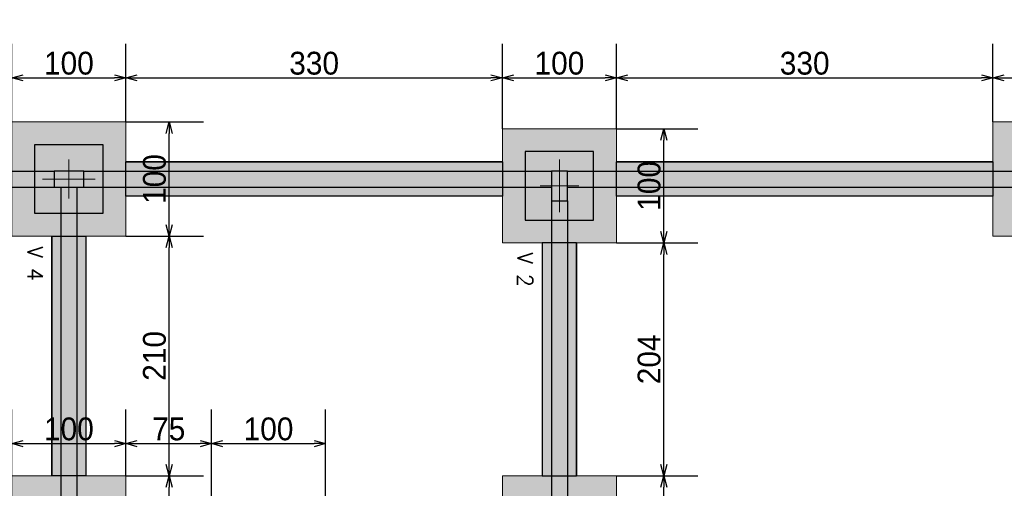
# Model space of a CAD drawing. Header units: millimetres. Extents: x -24 to 384, y -54 to 92.
# Tile 23 of 75: x 93.88 to 102.51, y 80.53 to 84.64. Entities that reach past the tile are written whole.
import ezdxf
from ezdxf.enums import TextEntityAlignment as Align

# ---------------------------------------------------------------- set-up
doc = ezdxf.new("R2010")
doc.units = ezdxf.units.MM
doc.layers.add('BL_CONTORNO', color=6, linetype='Continuous', lineweight=9)
doc.layers.add('PILAR_EIXOS', color=1, linetype='Continuous', lineweight=0)
doc.styles.add('CYPETXT', font='romans', dxfattribs={"height": 0.2})
doc.styles.add('GULIM', font='Gulim.ttf')
doc.dimstyles.new('GULIM-100', dxfattribs={"dimtxt": 0.2, "dimasz": 0.1, "dimexe": 0.3, "dimexo": 0, "dimgap": 0.025, "dimtad": 1, "dimdec": 1, "dimlfac": 100, "dimzin": 12, "dimdsep": 46, "dimtxsty": 'GULIM', "dimblk": 'OPEN30', "dimcen": 0, "dimclrd": 152, "dimclre": 152, "dimclrt": 152, "dimaunit": 1, "dimadec": 0, "dimazin": 0, "dimtfac": 1.875, "dimtdec": 1, "dimtmove": 2, "dimatfit": 3, "dimldrblk": 'OPEN30', "dimfxl": 0, "dimtolj": 1, "dimtzin": 12, "dimlwd": -1, "dimarcsym": 0})

# ---------------------------------------------------------------- blocks, each defined once
blk = doc.blocks.new('EIXOS_DO_PILAR')
at = {"layer": 'PILAR_EIXOS'}
for p, q in [((0, -0.5), (0, 0.5)), ((-0.5, 0), (0.5, 0))]:
    blk.add_line(p, q, dxfattribs=at)
blk = doc.blocks.new('_Open30')
at = {"color": 0, "linetype": 'ByBlock', "lineweight": -2}
for p, q in [((-1, 0.268), (0, 0)), ((0, 0), (-1, -0.268)), ((0, 0), (-1, 0))]:
    blk.add_line(p, q, dxfattribs=at)
blk = doc.blocks.new('*D166')
at = {"color": 152, "lineweight": -2, "transparency": 16777216}
for p, q in [((93.8122, 83.7416), (93.8122, 84.4277)), ((94.8122, 83.7416), (94.8122, 84.4277))]:
    blk.add_line(p, q, dxfattribs=at)
at = {"color": 152, "transparency": 16777216}
blk.add_line((93.9122, 84.1277), (94.7122, 84.1277), dxfattribs=at)
at = {"layer": 'Defpoints', "color": 0, "transparency": 16777216}
for p in [(94.8122, 84.1277), (93.8122, 83.7416), (94.8122, 83.7416)]:
    blk.add_point(p, dxfattribs=at)
at = {"color": 152, "transparency": 16777216, "xscale": 0.1, "yscale": 0.1, "zscale": 0.1, "rotation": 180}
blk.add_blockref('_Open30', (93.8122, 84.1277), dxfattribs=at)
at = {"color": 152, "transparency": 16777216, "xscale": 0.1, "yscale": 0.1, "zscale": 0.1}
blk.add_blockref('_Open30', (94.8122, 84.1277), dxfattribs=at)
at = {"color": 152, "transparency": 16777216, "insert": (94.3122, 84.2555), "char_height": 0.2, "attachment_point": 5, "style": 'GULIM'}
blk.add_mtext('\\A1;100', dxfattribs=at)
blk = doc.blocks.new('*D167')
at = {"color": 152, "lineweight": -2, "transparency": 16777216}
for p, q in [((94.8122, 83.7416), (94.8122, 84.4277)), ((98.1122, 83.6816), (98.1122, 84.4277))]:
    blk.add_line(p, q, dxfattribs=at)
at = {"color": 152, "transparency": 16777216}
blk.add_line((94.9122, 84.1277), (98.0122, 84.1277), dxfattribs=at)
at = {"layer": 'Defpoints', "color": 0, "transparency": 16777216}
for p in [(98.1122, 84.1277), (94.8122, 83.7416), (98.1122, 83.6816)]:
    blk.add_point(p, dxfattribs=at)
at = {"color": 152, "transparency": 16777216, "xscale": 0.1, "yscale": 0.1, "zscale": 0.1, "rotation": 180}
blk.add_blockref('_Open30', (94.8122, 84.1277), dxfattribs=at)
at = {"color": 152, "transparency": 16777216, "xscale": 0.1, "yscale": 0.1, "zscale": 0.1}
blk.add_blockref('_Open30', (98.1122, 84.1277), dxfattribs=at)
at = {"color": 152, "transparency": 16777216, "insert": (96.4622, 84.2553), "char_height": 0.2, "attachment_point": 5, "style": 'GULIM'}
blk.add_mtext('\\A1;330', dxfattribs=at)
blk = doc.blocks.new('*D168')
at = {"color": 152, "lineweight": -2, "transparency": 16777216}
for p, q in [((98.1122, 83.6816), (98.1122, 84.4277)), ((99.1122, 83.6816), (99.1122, 84.4277))]:
    blk.add_line(p, q, dxfattribs=at)
at = {"color": 152, "transparency": 16777216}
blk.add_line((98.2122, 84.1277), (99.0122, 84.1277), dxfattribs=at)
at = {"layer": 'Defpoints', "color": 0, "transparency": 16777216}
for p in [(99.1122, 84.1277), (98.1122, 83.6816), (99.1122, 83.6816)]:
    blk.add_point(p, dxfattribs=at)
at = {"color": 152, "transparency": 16777216, "xscale": 0.1, "yscale": 0.1, "zscale": 0.1, "rotation": 180}
blk.add_blockref('_Open30', (98.1122, 84.1277), dxfattribs=at)
at = {"color": 152, "transparency": 16777216, "xscale": 0.1, "yscale": 0.1, "zscale": 0.1}
blk.add_blockref('_Open30', (99.1122, 84.1277), dxfattribs=at)
at = {"color": 152, "transparency": 16777216, "insert": (98.6122, 84.2555), "char_height": 0.2, "attachment_point": 5, "style": 'GULIM'}
blk.add_mtext('\\A1;100', dxfattribs=at)
blk = doc.blocks.new('*D169')
at = {"color": 152, "lineweight": -2, "transparency": 16777216}
for p, q in [((99.1122, 83.6816), (99.1122, 84.4277)), ((102.4122, 83.7416), (102.4122, 84.4277))]:
    blk.add_line(p, q, dxfattribs=at)
at = {"color": 152, "transparency": 16777216}
blk.add_line((99.2122, 84.1277), (102.3122, 84.1277), dxfattribs=at)
at = {"layer": 'Defpoints', "color": 0, "transparency": 16777216}
for p in [(102.4122, 84.1277), (102.4122, 83.7416), (99.1122, 83.6816)]:
    blk.add_point(p, dxfattribs=at)
at = {"color": 152, "transparency": 16777216, "xscale": 0.1, "yscale": 0.1, "zscale": 0.1, "rotation": 180}
blk.add_blockref('_Open30', (99.1122, 84.1277), dxfattribs=at)
at = {"color": 152, "transparency": 16777216, "xscale": 0.1, "yscale": 0.1, "zscale": 0.1}
blk.add_blockref('_Open30', (102.4122, 84.1277), dxfattribs=at)
at = {"color": 152, "transparency": 16777216, "insert": (100.7622, 84.2553), "char_height": 0.2, "attachment_point": 5, "style": 'GULIM'}
blk.add_mtext('\\A1;330', dxfattribs=at)
blk = doc.blocks.new('*D170')
at = {"color": 152, "lineweight": -2, "transparency": 16777216}
for p, q in [((102.4122, 83.7416), (102.4122, 84.4277)), ((103.4122, 83.7416), (103.4122, 84.4277))]:
    blk.add_line(p, q, dxfattribs=at)
at = {"color": 152, "transparency": 16777216}
blk.add_line((102.5122, 84.1277), (103.3122, 84.1277), dxfattribs=at)
at = {"layer": 'Defpoints', "color": 0, "transparency": 16777216}
for p in [(103.4122, 84.1277), (102.4122, 83.7416), (103.4122, 83.7416)]:
    blk.add_point(p, dxfattribs=at)
at = {"color": 152, "transparency": 16777216, "xscale": 0.1, "yscale": 0.1, "zscale": 0.1, "rotation": 180}
blk.add_blockref('_Open30', (102.4122, 84.1277), dxfattribs=at)
at = {"color": 152, "transparency": 16777216, "xscale": 0.1, "yscale": 0.1, "zscale": 0.1}
blk.add_blockref('_Open30', (103.4122, 84.1277), dxfattribs=at)
at = {"color": 152, "transparency": 16777216, "insert": (102.9122, 84.2555), "char_height": 0.2, "attachment_point": 5, "style": 'GULIM'}
blk.add_mtext('\\A1;100', dxfattribs=at)
blk = doc.blocks.new('*D77')
at = {"color": 152, "lineweight": -2, "transparency": 16777216}
for p, q in [((72.3122, 83.6816), (72.3122, 85.1277)), ((116.5122, 83.6816), (116.5122, 85.1277))]:
    blk.add_line(p, q, dxfattribs=at)
at = {"color": 152, "transparency": 16777216}
blk.add_line((72.4122, 84.8277), (116.4122, 84.8277), dxfattribs=at)
at = {"layer": 'Defpoints', "color": 0, "transparency": 16777216}
for p in [(116.5122, 84.8277), (72.3122, 83.6816), (116.5122, 83.6816)]:
    blk.add_point(p, dxfattribs=at)
at = {"color": 152, "transparency": 16777216, "xscale": 0.1, "yscale": 0.1, "zscale": 0.1, "rotation": 180}
blk.add_blockref('_Open30', (72.3122, 84.8277), dxfattribs=at)
at = {"color": 152, "transparency": 16777216, "xscale": 0.1, "yscale": 0.1, "zscale": 0.1}
blk.add_blockref('_Open30', (116.5122, 84.8277), dxfattribs=at)
at = {"color": 152, "transparency": 16777216, "insert": (94.4122, 84.9554), "char_height": 0.2, "attachment_point": 5, "style": 'GULIM'}
blk.add_mtext('\\A1;4420', dxfattribs=at)
blk = doc.blocks.new('*D110')
at = {"color": 152, "lineweight": -2, "transparency": 16777216}
for p, q in [((93.8122, 80.6416), (93.8122, 81.2231)), ((94.8122, 80.6416), (94.8122, 81.2231))]:
    blk.add_line(p, q, dxfattribs=at)
at = {"color": 152, "transparency": 16777216}
blk.add_line((93.9122, 80.9231), (94.7122, 80.9231), dxfattribs=at)
at = {"layer": 'Defpoints', "color": 0, "transparency": 16777216}
for p in [(94.8122, 80.9231), (93.8122, 80.6416), (94.8122, 80.6416)]:
    blk.add_point(p, dxfattribs=at)
at = {"color": 152, "transparency": 16777216, "xscale": 0.1, "yscale": 0.1, "zscale": 0.1, "rotation": 180}
blk.add_blockref('_Open30', (93.8122, 80.9231), dxfattribs=at)
at = {"color": 152, "transparency": 16777216, "xscale": 0.1, "yscale": 0.1, "zscale": 0.1}
blk.add_blockref('_Open30', (94.8122, 80.9231), dxfattribs=at)
at = {"color": 152, "transparency": 16777216, "insert": (94.3122, 81.0509), "char_height": 0.2, "attachment_point": 5, "style": 'GULIM'}
blk.add_mtext('\\A1;100', dxfattribs=at)
blk = doc.blocks.new('*D111')
at = {"color": 152, "lineweight": -2, "transparency": 16777216}
for p, q in [((94.8122, 80.6416), (94.8122, 81.2231)), ((95.5622, 80.4316), (95.5622, 81.2231))]:
    blk.add_line(p, q, dxfattribs=at)
at = {"color": 152, "transparency": 16777216}
blk.add_line((94.9122, 80.9231), (95.4622, 80.9231), dxfattribs=at)
at = {"layer": 'Defpoints', "color": 0, "transparency": 16777216}
for p in [(95.5622, 80.9231), (94.8122, 80.6416), (95.5622, 80.4316)]:
    blk.add_point(p, dxfattribs=at)
at = {"color": 152, "transparency": 16777216, "xscale": 0.1, "yscale": 0.1, "zscale": 0.1, "rotation": 180}
blk.add_blockref('_Open30', (94.8122, 80.9231), dxfattribs=at)
at = {"color": 152, "transparency": 16777216, "xscale": 0.1, "yscale": 0.1, "zscale": 0.1}
blk.add_blockref('_Open30', (95.5622, 80.9231), dxfattribs=at)
at = {"color": 152, "transparency": 16777216, "insert": (95.1872, 81.0506), "char_height": 0.2, "attachment_point": 5, "style": 'GULIM'}
blk.add_mtext('\\A1;75', dxfattribs=at)
blk = doc.blocks.new('*D112')
at = {"color": 152, "lineweight": -2, "transparency": 16777216}
for p, q in [((95.5622, 80.4316), (95.5622, 81.2231)), ((96.5622, 80.4316), (96.5622, 81.2231))]:
    blk.add_line(p, q, dxfattribs=at)
at = {"color": 152, "transparency": 16777216}
blk.add_line((95.6622, 80.9231), (96.4622, 80.9231), dxfattribs=at)
at = {"layer": 'Defpoints', "color": 0, "transparency": 16777216}
for p in [(96.5622, 80.9231), (95.5622, 80.4316), (96.5622, 80.4316)]:
    blk.add_point(p, dxfattribs=at)
at = {"color": 152, "transparency": 16777216, "xscale": 0.1, "yscale": 0.1, "zscale": 0.1, "rotation": 180}
blk.add_blockref('_Open30', (95.5622, 80.9231), dxfattribs=at)
at = {"color": 152, "transparency": 16777216, "xscale": 0.1, "yscale": 0.1, "zscale": 0.1}
blk.add_blockref('_Open30', (96.5622, 80.9231), dxfattribs=at)
at = {"color": 152, "transparency": 16777216, "insert": (96.0622, 81.0509), "char_height": 0.2, "attachment_point": 5, "style": 'GULIM'}
blk.add_mtext('\\A1;100', dxfattribs=at)
blk = doc.blocks.new('*D115')
at = {"color": 152, "lineweight": -2, "transparency": 16777216}
for p, q in [((94.8122, 80.6416), (95.4908, 80.6416)), ((94.8122, 79.6416), (95.4908, 79.6416))]:
    blk.add_line(p, q, dxfattribs=at)
at = {"color": 152, "transparency": 16777216}
blk.add_line((95.1908, 79.7416), (95.1908, 80.5416), dxfattribs=at)
at = {"layer": 'Defpoints', "color": 0, "transparency": 16777216}
for p in [(94.8122, 80.6416), (95.1908, 80.6416), (94.8122, 79.6416)]:
    blk.add_point(p, dxfattribs=at)
at = {"color": 152, "transparency": 16777216, "xscale": 0.1, "yscale": 0.1, "zscale": 0.1}
for p, rotation in [((95.1908, 80.6416), 90), ((95.1908, 79.6416), 270)]:
    blk.add_blockref('_Open30', p, dxfattribs=dict(at, rotation=rotation))
at = {"color": 152, "transparency": 16777216, "insert": (95.063, 80.1416), "char_height": 0.2, "attachment_point": 5, "rotation": 90, "style": 'GULIM'}
blk.add_mtext('\\A1;100', dxfattribs=at)
blk = doc.blocks.new('*D116')
at = {"color": 152, "lineweight": -2, "transparency": 16777216}
for p, q in [((94.8122, 82.7416), (95.4908, 82.7416)), ((94.8122, 80.6416), (95.4908, 80.6416))]:
    blk.add_line(p, q, dxfattribs=at)
at = {"color": 152, "transparency": 16777216}
blk.add_line((95.1908, 80.7416), (95.1908, 82.6416), dxfattribs=at)
at = {"layer": 'Defpoints', "color": 0, "transparency": 16777216}
for p in [(94.8122, 82.7416), (95.1908, 82.7416), (94.8122, 80.6416)]:
    blk.add_point(p, dxfattribs=at)
at = {"color": 152, "transparency": 16777216, "xscale": 0.1, "yscale": 0.1, "zscale": 0.1}
for p, rotation in [((95.1908, 82.7416), 90), ((95.1908, 80.6416), 270)]:
    blk.add_blockref('_Open30', p, dxfattribs=dict(at, rotation=rotation))
at = {"color": 152, "transparency": 16777216, "insert": (95.063, 81.6916), "char_height": 0.2, "attachment_point": 5, "rotation": 90, "style": 'GULIM'}
blk.add_mtext('\\A1;210', dxfattribs=at)
blk = doc.blocks.new('*D117')
at = {"color": 152, "lineweight": -2, "transparency": 16777216}
for p, q in [((94.8122, 83.7416), (95.4908, 83.7416)), ((94.8122, 82.7416), (95.4908, 82.7416))]:
    blk.add_line(p, q, dxfattribs=at)
at = {"color": 152, "transparency": 16777216}
blk.add_line((95.1908, 82.8416), (95.1908, 83.6416), dxfattribs=at)
at = {"layer": 'Defpoints', "color": 0, "transparency": 16777216}
for p in [(94.8122, 83.7416), (95.1908, 83.7416), (94.8122, 82.7416)]:
    blk.add_point(p, dxfattribs=at)
at = {"color": 152, "transparency": 16777216, "xscale": 0.1, "yscale": 0.1, "zscale": 0.1}
for p, rotation in [((95.1908, 83.7416), 90), ((95.1908, 82.7416), 270)]:
    blk.add_blockref('_Open30', p, dxfattribs=dict(at, rotation=rotation))
at = {"color": 152, "transparency": 16777216, "insert": (95.063, 83.2416), "char_height": 0.2, "attachment_point": 5, "rotation": 90, "style": 'GULIM'}
blk.add_mtext('\\A1;100', dxfattribs=at)
blk = doc.blocks.new('*D120')
at = {"color": 152, "lineweight": -2, "transparency": 16777216}
for p, q in [((99.1122, 80.6416), (99.8269, 80.6416)), ((99.1122, 79.6416), (99.8269, 79.6416))]:
    blk.add_line(p, q, dxfattribs=at)
at = {"color": 152, "transparency": 16777216}
blk.add_line((99.5269, 79.7416), (99.5269, 80.5416), dxfattribs=at)
at = {"layer": 'Defpoints', "color": 0, "transparency": 16777216}
for p in [(99.1122, 80.6416), (99.5269, 80.6416), (99.1122, 79.6416)]:
    blk.add_point(p, dxfattribs=at)
at = {"color": 152, "transparency": 16777216, "xscale": 0.1, "yscale": 0.1, "zscale": 0.1}
for p, rotation in [((99.5269, 80.6416), 90), ((99.5269, 79.6416), 270)]:
    blk.add_blockref('_Open30', p, dxfattribs=dict(at, rotation=rotation))
at = {"color": 152, "transparency": 16777216, "insert": (99.3991, 80.1416), "char_height": 0.2, "attachment_point": 5, "rotation": 90, "style": 'GULIM'}
blk.add_mtext('\\A1;100', dxfattribs=at)
blk = doc.blocks.new('*D121')
at = {"color": 152, "lineweight": -2, "transparency": 16777216}
for p, q in [((99.1122, 82.6816), (99.8269, 82.6816)), ((99.1122, 80.6416), (99.8269, 80.6416))]:
    blk.add_line(p, q, dxfattribs=at)
at = {"color": 152, "transparency": 16777216}
blk.add_line((99.5269, 80.7416), (99.5269, 82.5816), dxfattribs=at)
at = {"layer": 'Defpoints', "color": 0, "transparency": 16777216}
for p in [(99.1122, 82.6816), (99.5269, 82.6816), (99.1122, 80.6416)]:
    blk.add_point(p, dxfattribs=at)
at = {"color": 152, "transparency": 16777216, "xscale": 0.1, "yscale": 0.1, "zscale": 0.1}
for p, rotation in [((99.5269, 82.6816), 90), ((99.5269, 80.6416), 270)]:
    blk.add_blockref('_Open30', p, dxfattribs=dict(at, rotation=rotation))
at = {"color": 152, "transparency": 16777216, "insert": (99.3992, 81.6616), "char_height": 0.2, "attachment_point": 5, "rotation": 90, "style": 'GULIM'}
blk.add_mtext('\\A1;204', dxfattribs=at)
blk = doc.blocks.new('*D122')
at = {"color": 152, "lineweight": -2, "transparency": 16777216}
for p, q in [((99.1122, 83.6816), (99.8269, 83.6816)), ((99.1122, 82.6816), (99.8269, 82.6816))]:
    blk.add_line(p, q, dxfattribs=at)
at = {"color": 152, "transparency": 16777216}
blk.add_line((99.5269, 82.7816), (99.5269, 83.5816), dxfattribs=at)
at = {"layer": 'Defpoints', "color": 0, "transparency": 16777216}
for p in [(99.1122, 83.6816), (99.5269, 83.6816), (99.1122, 82.6816)]:
    blk.add_point(p, dxfattribs=at)
at = {"color": 152, "transparency": 16777216, "xscale": 0.1, "yscale": 0.1, "zscale": 0.1}
for p, rotation in [((99.5269, 83.6816), 90), ((99.5269, 82.6816), 270)]:
    blk.add_blockref('_Open30', p, dxfattribs=dict(at, rotation=rotation))
at = {"color": 152, "transparency": 16777216, "insert": (99.3991, 83.1816), "char_height": 0.2, "attachment_point": 5, "rotation": 90, "style": 'GULIM'}
blk.add_mtext('\\A1;100', dxfattribs=at)

msp = doc.modelspace()

# ---------------------------------------------------------------- hatches: boundary and pattern name
h = msp.add_hatch(color=11)
h.dxf.hatch_style = 1
h.paths.add_polyline_path([(72.3122, 83.6816), (72.3122, 82.6816), (73.3122, 82.6816), (73.3122, 83.6816)])
h.paths.add_polyline_path([(72.3122, 80.6416), (72.3122, 79.6416), (73.3122, 79.6416), (73.3122, 80.6416)])
h.paths.add_polyline_path([(72.3122, 77.6016), (72.3122, 76.6016), (73.3122, 76.6016), (73.3122, 77.6016)])
h.paths.add_polyline_path([(76.6122, 77.5416), (76.6122, 76.5416), (77.6122, 76.5416), (77.6122, 77.5416)])
h.paths.add_polyline_path([(72.3722, 75.1416), (72.3722, 74.1416), (73.3722, 74.1416), (73.3722, 75.1416)])
h.paths.add_polyline_path([(76.6122, 75.1416), (76.6122, 74.1416), (77.6122, 74.1416), (77.6122, 75.1416)])
h.paths.add_polyline_path([(80.9122, 75.1416), (80.9122, 74.1416), (81.9122, 74.1416), (81.9122, 75.1416)])
h.paths.add_polyline_path([(80.9122, 77.6016), (80.9122, 76.6016), (81.9122, 76.6016), (81.9122, 77.6016)])
h.paths.add_polyline_path([(85.2122, 77.5416), (85.2122, 76.5416), (86.2122, 76.5416), (86.2122, 77.5416)])
h.paths.add_polyline_path([(85.2122, 75.1416), (85.2122, 74.1416), (86.2122, 74.1416), (86.2122, 75.1416)])
h.paths.add_polyline_path([(89.5122, 75.1416), (89.5122, 74.1416), (90.5122, 74.1416), (90.5122, 75.1416)])
h.paths.add_polyline_path([(89.5122, 77.6016), (89.5122, 76.6016), (90.5122, 76.6016), (90.5122, 77.6016)])
h.paths.add_polyline_path([(80.9122, 80.6416), (80.9122, 79.6416), (81.9122, 79.6416), (81.9122, 80.6416)])
h.paths.add_polyline_path([(76.6122, 83.7416), (76.6122, 82.7416), (77.6122, 82.7416), (77.6122, 83.7416)])
h.paths.add_polyline_path([(80.9122, 83.6816), (80.9122, 82.6816), (81.9122, 82.6816), (81.9122, 83.6816)])
h.paths.add_polyline_path([(85.2122, 83.7416), (85.2122, 82.7416), (86.2122, 82.7416), (86.2122, 83.7416)])
h.paths.add_polyline_path([(89.5122, 83.6816), (89.5122, 82.6816), (90.5122, 82.6816), (90.5122, 83.6816)])
h.paths.add_polyline_path([(89.5122, 80.6416), (89.5122, 79.6416), (90.5122, 79.6416), (90.5122, 80.6416)])
h.paths.add_polyline_path([(92.0622, 80.4316), (92.0622, 79.4316), (93.0622, 79.4316), (93.0622, 80.4316)])
h.paths.add_polyline_path([(93.8122, 80.6416), (93.8122, 79.6416), (94.8122, 79.6416), (94.8122, 80.6416)])
h.paths.add_polyline_path([(93.8122, 83.7416), (93.8122, 82.7416), (94.8122, 82.7416), (94.8122, 83.7416)])
h.paths.add_polyline_path([(95.5622, 80.4316), (95.5622, 79.4316), (96.5622, 79.4316), (96.5622, 80.4316)])
h.paths.add_polyline_path([(93.8122, 77.5416), (93.8122, 76.5416), (94.8122, 76.5416), (94.8122, 77.5416)])
h.paths.add_polyline_path([(98.1122, 77.6016), (98.1122, 76.6016), (99.1122, 76.6016), (99.1122, 77.6016)])
h.paths.add_polyline_path([(98.1122, 80.6416), (98.1122, 79.6416), (99.1122, 79.6416), (99.1122, 80.6416)])
h.paths.add_polyline_path([(98.1122, 83.6816), (98.1122, 82.6816), (99.1122, 82.6816), (99.1122, 83.6816)])
h.paths.add_polyline_path([(102.4122, 83.7416), (102.4122, 82.7416), (103.4122, 82.7416), (103.4122, 83.7416)])
h.paths.add_polyline_path([(102.4122, 77.5416), (102.4122, 76.5416), (103.4122, 76.5416), (103.4122, 77.5416)])
h.paths.add_polyline_path([(102.4122, 75.1416), (102.4122, 74.1416), (103.4122, 74.1416), (103.4122, 75.1416)])
h.paths.add_polyline_path([(93.8122, 75.1416), (93.8122, 74.1416), (94.8122, 74.1416), (94.8122, 75.1416)])
h.paths.add_polyline_path([(98.1122, 75.1416), (98.1122, 74.1416), (99.1122, 74.1416), (99.1122, 75.1416)])
h.paths.add_polyline_path([(106.4872, 82.7316), (108.1372, 82.7316), (108.1372, 83.6316), (106.4872, 83.6316)])
h.paths.add_polyline_path([(106.4872, 79.6916), (108.1372, 79.6916), (108.1372, 80.5916), (106.4872, 80.5916)])
h.paths.add_polyline_path([(111.2122, 83.7416), (111.2122, 82.7416), (112.2122, 82.7416), (112.2122, 83.7416)])
h.paths.add_polyline_path([(115.5122, 83.6816), (115.5122, 82.6816), (116.5122, 82.6816), (116.5122, 83.6816)])
h.paths.add_polyline_path([(115.5122, 80.6416), (115.5122, 79.6416), (116.5122, 79.6416), (116.5122, 80.6416)])
h.paths.add_polyline_path([(115.5122, 77.6016), (115.5122, 76.6016), (116.5122, 76.6016), (116.5122, 77.6016)])
h.paths.add_polyline_path([(112.4122, 77.5416), (112.4122, 76.5416), (113.4122, 76.5416), (113.4122, 77.5416)])
h.paths.add_polyline_path([(109.3722, 77.5416), (109.3722, 76.5416), (110.3722, 76.5416), (110.3722, 77.5416)])
h.paths.add_polyline_path([(106.4872, 76.6516), (108.1372, 76.6516), (108.1372, 77.5516), (106.4872, 77.5516)])
h.paths.add_polyline_path([(106.6522, 75.1416), (106.6522, 74.1416), (107.6522, 74.1416), (107.6522, 75.1416)])
h.paths.add_polyline_path([(106.9122, 73.2416), (106.9122, 72.2416), (107.9122, 72.2416), (107.9122, 73.2416)])
h.paths.add_polyline_path([(109.3122, 73.2416), (109.3122, 72.2416), (110.3122, 72.2416), (110.3122, 73.2416)])
h.paths.add_polyline_path([(115.5122, 73.2416), (115.5122, 72.2416), (116.5122, 72.2416), (116.5122, 73.2416)])
h.paths.add_polyline_path([(115.5122, 68.9416), (115.5122, 67.9416), (116.5122, 67.9416), (116.5122, 68.9416)])
h.paths.add_polyline_path([(112.4122, 68.9416), (112.4122, 67.9416), (113.4122, 67.9416), (113.4122, 68.9416)])
h.paths.add_polyline_path([(109.3722, 68.9416), (109.3722, 67.9416), (110.3722, 67.9416), (110.3722, 68.9416)])
h.paths.add_polyline_path([(106.9122, 68.9416), (106.9122, 67.9416), (107.9122, 67.9416), (107.9122, 68.9416)])
h.paths.add_polyline_path([(106.9122, 64.7016), (106.9122, 63.7016), (107.9122, 63.7016), (107.9122, 64.7016)])
h.paths.add_polyline_path([(109.3122, 64.7016), (109.3122, 63.7016), (110.3122, 63.7016), (110.3122, 64.7016)])
h.paths.add_polyline_path([(115.5122, 64.7016), (115.5122, 63.7016), (116.5122, 63.7016), (116.5122, 64.7016)])
h.paths.add_polyline_path([(115.5122, 60.4016), (115.5122, 59.4016), (116.5122, 59.4016), (116.5122, 60.4016)])
h.paths.add_polyline_path([(112.4122, 60.3416), (112.4122, 59.3416), (113.4122, 59.3416), (113.4122, 60.3416)])
h.paths.add_polyline_path([(109.3722, 60.3416), (109.3722, 59.3416), (110.3722, 59.3416), (110.3722, 60.3416)])
h.paths.add_polyline_path([(106.9122, 60.4016), (106.9122, 59.4016), (107.9122, 59.4016), (107.9122, 60.4016)])
h = msp.add_hatch(color=41)
h.dxf.hatch_style = 1
h.paths.add_polyline_path([(73.3122, 83.3916), (76.6122, 83.3916), (76.6122, 83.0916), (73.3122, 83.0916)])
h.paths.add_polyline_path([(77.6122, 83.3916), (80.9122, 83.3916), (80.9122, 83.0916), (77.6122, 83.0916)])
h.paths.add_polyline_path([(81.9122, 83.3916), (85.2122, 83.3916), (85.2122, 83.0916), (81.9122, 83.0916)])
h.paths.add_polyline_path([(86.2122, 83.0916), (89.5122, 83.0916), (89.5122, 83.3916), (86.2122, 83.3916)])
h.paths.add_polyline_path([(90.5122, 83.3916), (93.8122, 83.3916), (93.8122, 83.0916), (90.5122, 83.0916)])
h.paths.add_polyline_path([(94.8122, 83.3916), (98.1122, 83.3916), (98.1122, 83.0916), (94.8122, 83.0916)])
h.paths.add_polyline_path([(99.1122, 83.3916), (102.4122, 83.3916), (102.4122, 83.0916), (99.1122, 83.0916)])
h.paths.add_polyline_path([(103.4122, 83.3916), (106.4872, 83.3916), (106.4872, 83.0916), (103.4122, 83.0916)])
h.paths.add_polyline_path([(107.0622, 82.7316), (107.5622, 82.7316), (107.5622, 80.5916), (107.0622, 80.5916)])
h.paths.add_polyline_path([(107.0622, 79.6916), (107.5622, 79.6916), (107.5622, 77.5516), (107.0622, 77.5516)])
h.paths.add_polyline_path([(108.1372, 83.3916), (111.2122, 83.3916), (111.2122, 83.0916), (108.1372, 83.0916)])
h.paths.add_polyline_path([(109.6622, 73.2416), (109.9622, 73.2416), (109.9622, 76.5416), (109.6622, 76.5416)])
h.paths.add_polyline_path([(72.6622, 80.6416), (72.9622, 80.6416), (72.9622, 82.6816), (72.6622, 82.6816)])
h.paths.add_polyline_path([(72.6622, 79.6416), (72.9622, 79.6416), (72.9622, 77.6016), (72.6622, 77.6016)])
h.paths.add_polyline_path([(72.6622, 75.1416), (72.9622, 75.1416), (72.9622, 76.6016), (72.6622, 76.6016)])
h.paths.add_polyline_path([(76.6122, 74.7916), (73.3722, 74.7916), (73.3722, 74.4916), (76.6122, 74.4916)])
h.paths.add_polyline_path([(77.6122, 74.7916), (80.9122, 74.7916), (80.9122, 74.4916), (77.6122, 74.4916)])
h.paths.add_polyline_path([(81.9122, 74.7916), (85.2122, 74.7916), (85.2122, 74.4916), (81.9122, 74.4916)])
h.paths.add_polyline_path([(86.2122, 74.7916), (89.5122, 74.7916), (89.5122, 74.4916), (86.2122, 74.4916)])
h.paths.add_polyline_path([(90.5122, 74.7916), (93.8122, 74.7916), (93.8122, 74.4916), (90.5122, 74.4916)])
h.paths.add_polyline_path([(94.8122, 74.7916), (98.1122, 74.7916), (98.1122, 74.4916), (94.8122, 74.4916)])
h.paths.add_polyline_path([(99.1122, 74.7916), (102.4122, 74.7916), (102.4122, 74.4916), (99.1122, 74.4916)])
h.paths.add_polyline_path([(103.4122, 74.7916), (106.6522, 74.7916), (106.6522, 74.4916), (103.4122, 74.4916)])
h.paths.add_polyline_path([(73.3122, 77.1916), (76.6122, 77.1916), (76.6122, 76.8916), (73.3122, 76.8916)])
h.paths.add_polyline_path([(77.6122, 77.1916), (80.9122, 77.1916), (80.9122, 76.8916), (77.6122, 76.8916)])
h.paths.add_polyline_path([(81.9122, 77.1916), (85.2122, 77.1916), (85.2122, 76.8916), (81.9122, 76.8916)])
h.paths.add_polyline_path([(86.2122, 77.1916), (89.5122, 77.1916), (89.5122, 76.8916), (86.2122, 76.8916)])
h.paths.add_polyline_path([(92.7122, 79.4316), (92.7122, 77.1916), (93.8122, 77.1916), (93.8122, 76.8916), (90.5122, 76.8916), (90.5122, 77.1916), (92.4122, 77.1916), (92.4122, 79.4316)])
h.paths.add_polyline_path([(89.8622, 79.6416), (90.1622, 79.6416), (90.1622, 77.6016), (89.8622, 77.6016)])
h.paths.add_polyline_path([(90.1622, 82.6816), (89.8622, 82.6816), (89.8622, 80.6416), (90.1622, 80.6416)])
h.paths.add_polyline_path([(81.2622, 82.6816), (81.5622, 82.6816), (81.5622, 80.6416), (81.2622, 80.6416)])
h.paths.add_polyline_path([(81.2622, 79.6416), (81.5622, 79.6416), (81.5622, 77.6016), (81.2622, 77.6016)])
h.paths.add_polyline_path([(94.1622, 79.6416), (94.4622, 79.6416), (94.4622, 77.5416), (94.1622, 77.5416)])
h.paths.add_polyline_path([(94.1622, 82.7416), (94.4622, 82.7416), (94.4622, 80.6416), (94.1622, 80.6416)])
h.paths.add_polyline_path([(98.4622, 80.6416), (98.7622, 80.6416), (98.7622, 82.6816), (98.4622, 82.6816)])
h.paths.add_polyline_path([(98.4622, 79.6416), (98.7622, 79.6416), (98.7622, 77.6016), (98.4622, 77.6016)])
h.paths.add_polyline_path([(94.8122, 77.1916), (95.9122, 77.1916), (95.9122, 79.4316), (96.2122, 79.4316), (96.2122, 77.1916), (98.1122, 77.1916), (98.1122, 76.8916), (94.8122, 76.8916)])
h.paths.add_polyline_path([(99.1122, 77.1916), (102.4122, 77.1916), (102.4122, 76.8916), (99.1122, 76.8916)])
h.paths.add_polyline_path([(103.4122, 77.1916), (106.4872, 77.1916), (106.4872, 76.8916), (103.4122, 76.8916)])
h.paths.add_polyline_path([(107.0622, 75.1416), (107.5622, 75.1416), (107.5622, 76.6516), (107.0622, 76.6516)])
h.paths.add_polyline_path([(107.2622, 68.9416), (107.5622, 68.9416), (107.5622, 72.2416), (107.2622, 72.2416)])
h.paths.add_polyline_path([(107.2622, 64.7016), (107.5622, 64.7016), (107.5622, 67.9416), (107.2622, 67.9416)])
h.paths.add_polyline_path([(107.2622, 60.4016), (107.5622, 60.4016), (107.5622, 63.7016), (107.2622, 63.7016)])
h.paths.add_polyline_path([(107.9122, 59.6916), (109.3722, 59.6916), (109.3722, 59.9916), (107.9122, 59.9916)])
h.paths.add_polyline_path([(109.6622, 63.7016), (109.9622, 63.7016), (109.9622, 60.3416), (109.6622, 60.3416)])
h.paths.add_polyline_path([(109.6622, 64.7016), (109.9622, 64.7016), (109.9622, 67.9416), (109.6622, 67.9416)])
h.paths.add_polyline_path([(109.6622, 72.2416), (109.9622, 72.2416), (109.9622, 68.9416), (109.6622, 68.9416)])
h.paths.add_polyline_path([(110.3722, 77.1916), (112.4122, 77.1916), (112.4122, 76.8916), (110.3722, 76.8916)])
h.paths.add_polyline_path([(108.1372, 77.1916), (109.3722, 77.1916), (109.3722, 76.8916), (108.1372, 76.8916)])
h.paths.add_polyline_path([(113.4122, 77.1916), (115.5122, 77.1916), (115.5122, 76.8916), (113.4122, 76.8916)])
h.paths.add_polyline_path([(115.8622, 73.2416), (116.1622, 73.2416), (116.1622, 76.6016), (115.8622, 76.6016)])
h.paths.add_polyline_path([(115.8622, 68.9416), (116.1622, 68.9416), (116.1622, 72.2416), (115.8622, 72.2416)])
h.paths.add_polyline_path([(113.4122, 68.5916), (115.5122, 68.5916), (115.5122, 68.2916), (113.4122, 68.2916)])
h.paths.add_polyline_path([(110.3722, 68.5916), (112.4122, 68.5916), (112.4122, 68.2916), (110.3722, 68.2916)])
h.paths.add_polyline_path([(115.8622, 64.7016), (116.1622, 64.7016), (116.1622, 67.9416), (115.8622, 67.9416)])
h.paths.add_polyline_path([(115.8622, 60.4016), (116.1622, 60.4016), (116.1622, 63.7016), (115.8622, 63.7016)])
h.paths.add_polyline_path([(113.4122, 59.9916), (115.5122, 59.9916), (115.5122, 59.6916), (113.4122, 59.6916)])
h.paths.add_polyline_path([(110.3722, 59.9916), (112.4122, 59.9916), (112.4122, 59.6916), (110.3722, 59.6916)])
h.paths.add_polyline_path([(115.8622, 82.6816), (116.1622, 82.6816), (116.1622, 80.6416), (115.8622, 80.6416)])
h.paths.add_polyline_path([(112.2122, 83.3916), (115.5122, 83.3916), (115.5122, 83.0916), (112.2122, 83.0916)])
h.paths.add_polyline_path([(115.8622, 79.6416), (116.1622, 79.6416), (116.1622, 77.6016), (115.8622, 77.6016)])
h.paths.add_polyline_path([(107.2622, 73.2416), (107.5622, 73.2416), (107.5622, 74.1416), (107.2622, 74.1416)])
h.paths.add_polyline_path([(93.8122, 79.8416), (93.0622, 79.8416), (93.0622, 80.1416), (93.8122, 80.1416)])
h.paths.add_polyline_path([(95.5622, 80.1416), (94.8122, 80.1416), (94.8122, 79.8416), (95.5622, 79.8416)])

# ---------------------------------------------------------------- linework, layer by layer
at = {"color": 1}
for p, q in [((98.1122, 83.3916), (94.8122, 83.3916)), ((102.4122, 83.3916), (99.1122, 83.3916)), ((90.0822, 83.3116), (94.1822, 83.3116)), ((94.4422, 83.3116), (98.5422, 83.3116)), ((98.6822, 83.3116), (102.7822, 83.3116)), ((90.0822, 83.1716), (94.1822, 83.1716)), ((94.2422, 83.1716), (94.2422, 80.2716)), ((94.3822, 83.1716), (94.3822, 80.2716)), ((94.4422, 83.1716), (98.5422, 83.1716)), ((98.6822, 83.1716), (102.7822, 83.1716)), ((98.1122, 83.0916), (94.8122, 83.0916)), ((98.5422, 83.0516), (98.5422, 80.2716)), ((98.6822, 83.0516), (98.6822, 80.2716)), ((102.4122, 83.0916), (99.1122, 83.0916)), ((94.1622, 82.7416), (94.1622, 80.6416)), ((94.4622, 82.7416), (94.4622, 80.6416)), ((98.4622, 82.6816), (98.4622, 80.6416)), ((98.7622, 82.6816), (98.7622, 80.6416))]:
    msp.add_line(p, q, dxfattribs=at)
for points in [[(94.0122, 83.5416), (94.0122, 82.9416), (94.6122, 82.9416), (94.6122, 83.5416), (94.0122, 83.5416)], [(98.3122, 83.4816), (98.3122, 82.8816), (98.9122, 82.8816), (98.9122, 83.4816), (98.3122, 83.4816)], [(94.1822, 83.3116), (94.1822, 83.1716), (94.4422, 83.1716), (94.4422, 83.3116), (94.1822, 83.3116)], [(94.1822, 83.3116), (94.1822, 83.1716), (94.4422, 83.1716), (94.4422, 83.3116), (94.1822, 83.3116)], [(98.5422, 83.3116), (98.5422, 83.0516), (98.6822, 83.0516), (98.6822, 83.3116), (98.5422, 83.3116)], [(98.5422, 83.3116), (98.5422, 83.0516), (98.6822, 83.0516), (98.6822, 83.3116), (98.5422, 83.3116)]]:
    msp.add_lwpolyline(points, close=True, dxfattribs=at)
at = {"color": 2}
for points in [[(94.8122, 83.3916), (98.1122, 83.3916), (98.1122, 83.0916), (94.8122, 83.0916)], [(99.1122, 83.3916), (102.4122, 83.3916), (102.4122, 83.0916), (99.1122, 83.0916)], [(94.1622, 82.7416), (94.4622, 82.7416), (94.4622, 80.6416), (94.1622, 80.6416)], [(98.4622, 80.6416), (98.7622, 80.6416), (98.7622, 82.6816), (98.4622, 82.6816)]]:
    msp.add_lwpolyline(points, close=True, dxfattribs=at)
at = {"layer": 'BL_CONTORNO', "color": 2}
for points in [[(93.8122, 83.7416), (93.8122, 82.7416), (94.8122, 82.7416), (94.8122, 83.7416)], [(102.4122, 83.7416), (102.4122, 82.7416), (103.4122, 82.7416), (103.4122, 83.7416)], [(98.1122, 83.6816), (98.1122, 82.6816), (99.1122, 82.6816), (99.1122, 83.6816)], [(93.8122, 80.6416), (93.8122, 79.6416), (94.8122, 79.6416), (94.8122, 80.6416)], [(98.1122, 80.6416), (98.1122, 79.6416), (99.1122, 79.6416), (99.1122, 80.6416)]]:
    msp.add_lwpolyline(points, close=True, dxfattribs=at)

# ---------------------------------------------------------------- block references
at = {"color": 1, "rotation": 270}
for p, xscale, yscale in [((94.3122, 83.2416), 0.34, 0.46), ((98.6122, 83.1816), 0.46, 0.34)]:
    msp.add_blockref('EIXOS_DO_PILAR', p, dxfattribs=dict(at, xscale=xscale, yscale=yscale))

# ---------------------------------------------------------------- texts
at = {"color": 1, "style": 'CYPETXT'}
for s, width, p, p2 in [('V 4', 0.834474, (93.9497, 82.6515), (93.9497, 82.3495)), ('V 2', 0.849375, (98.2462, 82.599), (98.2462, 82.297))]:
    msp.add_text(s, height=0.13333, rotation=270, dxfattribs=dict(at, width=width)).set_placement(p, p2, align=Align.FIT)

# ---------------------------------------------------------------- dimensions: what is measured, and where the dimension line sits
for base, p1, p2, picture, middle in [((116.5122, 84.8277), (72.3122, 83.6816), (116.5122, 83.6816), '*D77', (94.4122, 84.9554)), ((94.8122, 84.1277), (93.8122, 83.7416), (94.8122, 83.7416), '*D166', (94.3122, 84.2555)), ((98.1122, 84.1277), (94.8122, 83.7416), (98.1122, 83.6816), '*D167', (96.4622, 84.2553)), ((99.1122, 84.1277), (98.1122, 83.6816), (99.1122, 83.6816), '*D168', (98.6122, 84.2555)), ((102.4122, 84.1277), (99.1122, 83.6816), (102.4122, 83.7416), '*D169', (100.7622, 84.2553)), ((103.4122, 84.1277), (102.4122, 83.7416), (103.4122, 83.7416), '*D170', (102.9122, 84.2555)), ((94.8122, 80.9231), (93.8122, 80.6416), (94.8122, 80.6416), '*D110', (94.3122, 81.0509)), ((95.5622, 80.9231), (94.8122, 80.6416), (95.5622, 80.4316), '*D111', (95.1872, 81.0506)), ((96.5622, 80.9231), (95.5622, 80.4316), (96.5622, 80.4316), '*D112', (96.0622, 81.0509))]:
    dim = msp.add_linear_dim(base=base, p1=p1, p2=p2, dimstyle='GULIM-100')
    dim.commit()
    dim.dimension.update_dxf_attribs({"geometry": picture, "text_midpoint": middle})
for base, p1, p2, picture, middle in [((95.1908, 83.7416), (94.8122, 82.7416), (94.8122, 83.7416), '*D117', (95.063, 83.2416)), ((99.5269, 83.6816), (99.1122, 82.6816), (99.1122, 83.6816), '*D122', (99.3991, 83.1816)), ((95.1908, 82.7416), (94.8122, 80.6416), (94.8122, 82.7416), '*D116', (95.063, 81.6916)), ((99.5269, 82.6816), (99.1122, 80.6416), (99.1122, 82.6816), '*D121', (99.3992, 81.6616)), ((95.1908, 80.6416), (94.8122, 79.6416), (94.8122, 80.6416), '*D115', (95.063, 80.1416)), ((99.5269, 80.6416), (99.1122, 79.6416), (99.1122, 80.6416), '*D120', (99.3991, 80.1416))]:
    dim = msp.add_linear_dim(base=base, p1=p1, p2=p2, angle=270, dimstyle='GULIM-100')
    dim.commit()
    dim.dimension.update_dxf_attribs({"geometry": picture, "text_midpoint": middle})

doc.saveas('drawing.dxf')
